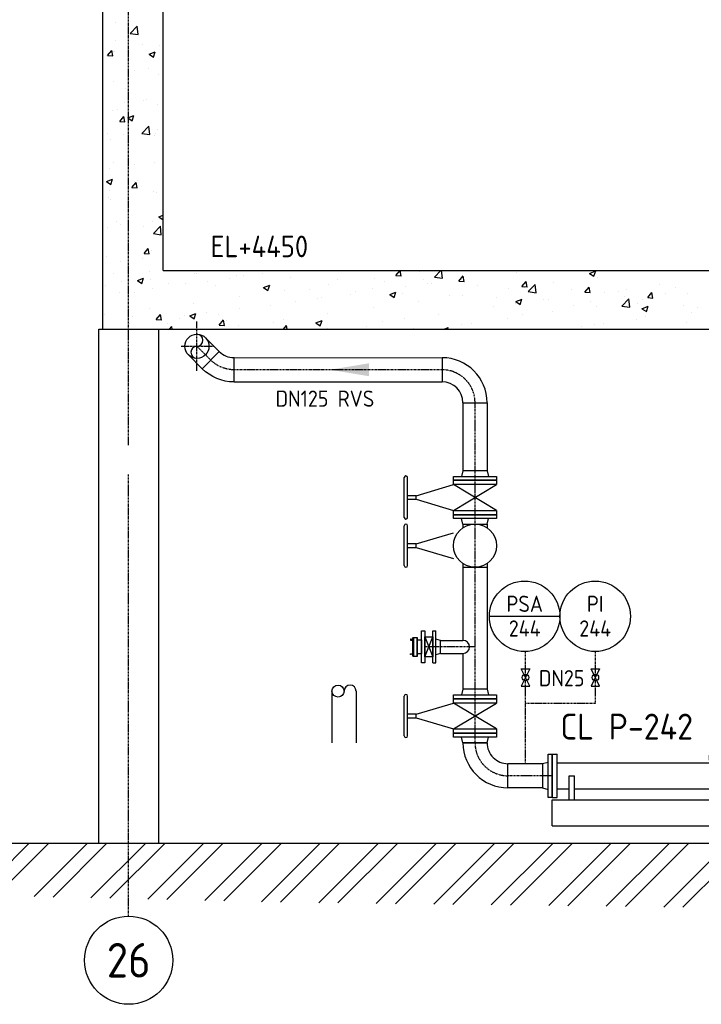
# Model space of a CAD drawing. Header units: metres. Extents: x -82085 to 58758, y -66901 to 95305.
# Tile 82 of 135: x 33661 to 37606, y -4331 to 1368. Entities that reach past the tile are written whole.
import ezdxf
from ezdxf.enums import TextEntityAlignment as Align

# ---------------------------------------------------------------- set-up
doc = ezdxf.new("R2010")
doc.units = ezdxf.units.M
doc.header["$MEASUREMENT"] = 0
doc.linetypes.add('CENTER-LN', pattern=[19, 10, -3, 3, -3])
doc.layers.get('0').update_dxf_attribs({"linetype": 'CONTINUOUS'})
for name, color, linetype in [('3', 3, 'CONTINUOUS'), ('ARCERING', 10, 'CONTINUOUS'), ('CL', 1, 'CENTER-LN'), ('CONST', 7, 'CONTINUOUS'), ('DIM', 10, 'CONTINUOUS'), ('GEBOUW', 7, 'CONTINUOUS'), ('Iv-Lines 025', 3, 'CONTINUOUS'), ('TEXT2', 7, 'CONTINUOUS')]:
    doc.layers.add(name, color=color, linetype=linetype)
doc.styles.add('ROMANS', font='iso.shx')

# ---------------------------------------------------------------- blocks, each defined once
blk = doc.blocks.new('*X3')
at = {"color": 0}
for p, q in [((40764.3, 53561.2, 3239), (41066.3, 53863.2, 3239)), ((40874.1, 53558.7, 3239), (41178.6, 53863.2, 3239)), ((41093.6, 53553.7, 3239), (41403.1, 53863.2, 3239)), ((41203.4, 53551.2, 3239), (41515.3, 53863.2, 3239)), ((41422.9, 53546.2, 3239), (41739.8, 53863.2, 3239)), ((41532.7, 53543.7, 3239), (41852.1, 53863.2, 3239)), ((41752.2, 53538.8, 3239), (42076.6, 53863.2, 3239)), ((41861.9, 53536.3, 3239), (42188.8, 53863.2, 3239)), ((42081.4, 53531.3, 3239), (42413.3, 53863.2, 3239)), ((42191.2, 53528.8, 3239), (42525.6, 53863.2, 3239)), ((42410.7, 53523.8, 3239), (42750.1, 53863.2, 3239)), ((42520.5, 53521.3, 3239), (42862.3, 53863.2, 3239)), ((42741.8, 53518.1, 3239), (43086.9, 53863.2, 3239)), ((42852.6, 53516.7, 3239), (43199.1, 53863.2, 3239)), ((43074.4, 53514, 3239), (43423.6, 53863.2, 3239)), ((43185.3, 53512.6, 3239), (43535.9, 53863.2, 3239)), ((43407, 53509.8, 3239), (43760.4, 53863.2, 3239)), ((43517.9, 53508.5, 3239), (43872.6, 53863.2, 3239)), ((43739.7, 53505.7, 3239), (44097.1, 53863.2, 3239)), ((43850.6, 53504.3, 3239), (44209.4, 53863.2, 3239)), ((44072.3, 53501.6, 3239), (44433.9, 53863.2, 3239)), ((44183.2, 53500.2, 3239), (44546.1, 53863.2, 3239)), ((44405, 53497.5, 3239), (44770.7, 53863.2, 3239)), ((44515.8, 53496.1, 3239), (44882.9, 53863.2, 3239)), ((44737.6, 53493.4, 3239), (45107.4, 53863.2, 3239)), ((44848.5, 53492, 3239), (45219.7, 53863.2, 3239))]:
    blk.add_line(p, q, dxfattribs=at)
blk = doc.blocks.new('*X9')
at = {"color": 0}
for p, q in [((34213.8, 7350.6, 3239), (34213.8, 7350.6, 3239)), ((34300.7, 7288.6, 3239), (34340.3, 7329.9, 3239)), ((34345.9, 7281.6, 3239), (34340.3, 7329.8, 3239)), ((34216.8, 7246.2, 3239), (34216.8, 7246.2, 3239)), ((34300.8, 7288.5, 3239), (34345.9, 7281.5, 3239)), ((34169.4, 7161.1, 3239), (34193.9, 7190.3, 3239)), ((34199.7, 7158.2, 3239), (34193.9, 7190.1, 3239)), ((34204.9, 7185.5, 3239), (34204.9, 7185.5, 3239)), ((34207.6, 7181.5, 3239), (34207.6, 7181.5, 3239)), ((34371.3, 7226.9, 3239), (34371.3, 7226.9, 3239)), ((34410, 7167.8, 3239), (34445.5, 7181.4, 3239)), ((34435.2, 7150.7, 3239), (34445.5, 7181.4, 3239)), ((34468.5, 7217.3, 3239), (34468.5, 7217.3, 3239)), ((34169.3, 7161.1, 3239), (34199.7, 7158.5, 3239)), ((34409.9, 7167.8, 3239), (34435.2, 7150.7, 3239)), ((34326.6, 7074, 3239), (34326.6, 7074, 3239)), ((34404, 7088.1, 3239), (34404, 7088.1, 3239)), ((34201.5, 7012.4, 3239), (34201.5, 7012.4, 3239)), ((34462.3, 7048.2, 3239), (34462.3, 7048.2, 3239)), ((34272.4, 6967.3, 3239), (34272.4, 6967.3, 3239)), ((34379.5, 6899.1, 3239), (34379.5, 6899.1, 3239)), ((34397.5, 6904.5, 3239), (34397.5, 6904.5, 3239)), ((34195.3, 6843.3, 3239), (34195.3, 6843.3, 3239)), ((34224.4, 6845.3, 3239), (34224.4, 6845.3, 3239)), ((34270.3, 6887.7, 3239), (34270.3, 6887.7, 3239)), ((34456.1, 6879.1, 3239), (34456.1, 6879.1, 3239)), ((34239.9, 6779, 3239), (34264.4, 6808.2, 3239)), ((34270.2, 6776.1, 3239), (34264.3, 6808, 3239)), ((34286.3, 6799.4, 3239), (34311.6, 6782.4, 3239)), ((34286.4, 6799.4, 3239), (34321.9, 6813.1, 3239)), ((34311.6, 6782.4, 3239), (34321.9, 6813.1, 3239)), ((34239.8, 6779, 3239), (34270.2, 6776.4, 3239)), ((34368.1, 6709.7, 3239), (34407.7, 6750.9, 3239)), ((34413.3, 6702.7, 3239), (34407.7, 6750.9, 3239)), ((34456.3, 6729.5, 3239), (34456.3, 6729.5, 3239)), ((34171.3, 6709.1, 3239), (34171.3, 6709.1, 3239)), ((34189.1, 6674.2, 3239), (34189.1, 6674.2, 3239)), ((34263.9, 6704.1, 3239), (34263.9, 6704.1, 3239)), ((34368.1, 6709.6, 3239), (34413.3, 6702.6, 3239)), ((34442.5, 6697.6, 3239), (34442.5, 6697.6, 3239)), ((34449.9, 6710, 3239), (34449.9, 6710, 3239)), ((34182.9, 6505.1, 3239), (34182.9, 6505.1, 3239)), ((34203.4, 6542.2, 3239), (34203.4, 6542.2, 3239)), ((34322.6, 6529.1, 3239), (34322.6, 6529.1, 3239)), ((34443.8, 6540.8, 3239), (34443.8, 6540.8, 3239)), ((34162.8, 6431, 3239), (34198.3, 6444.7, 3239)), ((34188, 6414, 3239), (34198.3, 6444.7, 3239)), ((34162.7, 6431, 3239), (34188, 6414, 3239)), ((34310.3, 6396.9, 3239), (34340.7, 6394.2, 3239)), ((34310.4, 6396.9, 3239), (34334.9, 6426.1, 3239)), ((34325.1, 6430.7, 3239), (34325.1, 6430.7, 3239)), ((34340.7, 6394, 3239), (34334.8, 6425.9, 3239)), ((34343.6, 6438.1, 3239), (34343.6, 6438.1, 3239)), ((34176.8, 6336, 3239), (34176.8, 6336, 3239)), ((34179.5, 6381.3, 3239), (34179.5, 6381.3, 3239)), ((34189, 6328.7, 3239), (34189, 6328.7, 3239)), ((34437.6, 6371.7, 3239), (34437.6, 6371.7, 3239)), ((34450.7, 6369.8, 3239), (34450.7, 6369.8, 3239)), ((34466, 6226.5, 3239), (34491.7, 6236.4, 3239)), ((34466, 6226.5, 3239), (34491.2, 6209.4, 3239)), ((34170.6, 6166.9, 3239), (34170.6, 6166.9, 3239)), ((34222.9, 6202.1, 3239), (34222.9, 6202.1, 3239)), ((34242.5, 6179.8, 3239), (34242.5, 6179.8, 3239)), ((34376.2, 6170.6, 3239), (34376.2, 6170.6, 3239)), ((34431.4, 6202.6, 3239), (34431.4, 6202.6, 3239)), ((34435.4, 6130.8, 3239), (34475, 6172, 3239)), ((34480.6, 6123.7, 3239), (34475, 6172, 3239)), ((34491.2, 6209.5, 3239), (34491.7, 6210.8, 3239)), ((34435.5, 6130.7, 3239), (34480.6, 6123.7, 3239)), ((34380.9, 6014.8, 3239), (34405.4, 6044, 3239)), ((34411.2, 6011.9, 3239), (34405.3, 6043.7, 3239)), ((34164.4, 5997.7, 3239), (34164.4, 5997.7, 3239)), ((34369.7, 5987, 3239), (34369.7, 5987, 3239)), ((34380.8, 6014.8, 3239), (34411.2, 6012.1, 3239)), ((34425.2, 6033.5, 3239), (34425.2, 6033.5, 3239)), ((34242.5, 5970.3, 3239), (34242.5, 5970.3, 3239)), ((34143.6, 5920.2, 3239), (34143.6, 5920.2, 3239)), ((34201.9, 5898.9, 3239), (34201.9, 5898.9, 3239)), ((34342.4, 5858.1, 3239), (34378, 5871.8, 3239)), ((34367.6, 5841.1, 3239), (34377.9, 5871.8, 3239)), ((34414.8, 5908.8, 3239), (34414.8, 5908.8, 3239)), ((34675.6, 5896.9, 3239), (34675.6, 5896.9, 3239)), ((34686, 5897.3, 3239), (34686, 5897.3, 3239)), ((34876.5, 5870.9, 3239), (34876.5, 5870.9, 3239)), ((34916.1, 5889.1, 3239), (34916.1, 5889.1, 3239)), ((34957.1, 5885.9, 3239), (34957.1, 5885.9, 3239)), ((35068.9, 5896.3, 3239), (35068.9, 5896.3, 3239)), ((35228.3, 5874.4, 3239), (35228.3, 5874.4, 3239)), ((35496.6, 5917.2, 3239), (35504.3, 5916.5, 3239)), ((35504.3, 5916.3, 3239), (35504.1, 5917.2, 3239)), ((35714.6, 5872.3, 3239), (35714.6, 5872.3, 3239)), ((35838.3, 5887.3, 3239), (35868.6, 5884.6, 3239)), ((35838.4, 5887.3, 3239), (35862.8, 5916.5, 3239)), ((35868.7, 5884.4, 3239), (35862.8, 5916.2, 3239)), ((35975.4, 5908, 3239), (35975.4, 5908, 3239)), ((36061.9, 5878.5, 3239), (36099, 5917.2, 3239)), ((36061.9, 5878.4, 3239), (36107.1, 5871.4, 3239)), ((36107.1, 5871.5, 3239), (36101.8, 5917.2, 3239)), ((36202.7, 5855.4, 3239), (36227.2, 5884.6, 3239)), ((36233, 5852.5, 3239), (36227.1, 5884.3, 3239)), ((36295.2, 5914.7, 3239), (36295.2, 5914.7, 3239)), ((36536.8, 5906.8, 3239), (36536.8, 5906.8, 3239)), ((36959.4, 5899.9, 3239), (36995, 5913.6, 3239)), ((36959.4, 5899.9, 3239), (36984.7, 5882.9, 3239)), ((36984.7, 5882.9, 3239), (36995, 5913.6, 3239)), ((37007.1, 5877.8, 3239), (37007.1, 5877.8, 3239)), ((37270.9, 5915.9, 3239), (37270.9, 5915.9, 3239)), ((34158.2, 5828.6, 3239), (34158.2, 5828.6, 3239)), ((34250.7, 5852, 3239), (34250.7, 5852, 3239)), ((34342.4, 5858.1, 3239), (34367.6, 5841.1, 3239)), ((34419.1, 5864.4, 3239), (34419.1, 5864.4, 3239)), ((34521.9, 5840.6, 3239), (34521.9, 5840.6, 3239)), ((34619.9, 5838.3, 3239), (34619.9, 5838.3, 3239)), ((34749.3, 5854.2, 3239), (34749.3, 5854.2, 3239)), ((34793.1, 5829.1, 3239), (34793.1, 5829.1, 3239)), ((35064.3, 5817.6, 3239), (35064.3, 5817.6, 3239)), ((35072.4, 5817.4, 3239), (35097.7, 5800.4, 3239)), ((35072.5, 5817.4, 3239), (35108, 5831.1, 3239)), ((35097.7, 5800.4, 3239), (35108, 5831.1, 3239)), ((35450.7, 5834.2, 3239), (35450.7, 5834.2, 3239)), ((35499.5, 5863, 3239), (35499.5, 5863, 3239)), ((35702.7, 5813, 3239), (35702.7, 5813, 3239)), ((35770.7, 5851.5, 3239), (35770.7, 5851.5, 3239)), ((35896.4, 5822.5, 3239), (35896.4, 5822.5, 3239)), ((35998.9, 5863.9, 3239), (35998.9, 5863.9, 3239)), ((36023.6, 5839.2, 3239), (36023.6, 5839.2, 3239)), ((36041.9, 5840, 3239), (36041.9, 5840, 3239)), ((36202.6, 5855.4, 3239), (36233, 5852.7, 3239)), ((36216, 5864.5, 3239), (36216, 5864.5, 3239)), ((36313, 5828.6, 3239), (36313, 5828.6, 3239)), ((36567, 5823.5, 3239), (36597.4, 5820.9, 3239)), ((36567.1, 5823.5, 3239), (36591.6, 5852.7, 3239)), ((36584.2, 5817.1, 3239), (36584.2, 5817.1, 3239)), ((36597.4, 5820.6, 3239), (36591.5, 5852.5, 3239)), ((36604.1, 5794.4, 3239), (36643.6, 5835.6, 3239)), ((36649.3, 5787.4, 3239), (36643.6, 5835.6, 3239)), ((36750.5, 5845.3, 3239), (36750.5, 5845.3, 3239)), ((36931.5, 5791.6, 3239), (36956, 5820.8, 3239)), ((36961.8, 5788.7, 3239), (36955.9, 5820.6, 3239)), ((37363.2, 5832.8, 3239), (37363.2, 5832.8, 3239)), ((37459.2, 5815.1, 3239), (37459.2, 5815.1, 3239)), ((34236.1, 5786.6, 3239), (34236.1, 5786.6, 3239)), ((34323.6, 5787.4, 3239), (34323.6, 5787.4, 3239)), ((34428.5, 5812, 3239), (34428.5, 5812, 3239)), ((34933.3, 5765.9, 3239), (34933.3, 5765.9, 3239)), ((35194.1, 5801.7, 3239), (35194.1, 5801.7, 3239)), ((35335.4, 5806.2, 3239), (35335.4, 5806.2, 3239)), ((35406.4, 5762.2, 3239), (35406.4, 5762.2, 3239)), ((35575.6, 5780.2, 3239), (35575.6, 5780.2, 3239)), ((35606.6, 5794.7, 3239), (35606.6, 5794.7, 3239)), ((35802.5, 5776.7, 3239), (35838.1, 5790.4, 3239)), ((35802.5, 5776.7, 3239), (35827.8, 5759.7, 3239)), ((35827.8, 5759.7, 3239), (35838.1, 5790.4, 3239)), ((35877.8, 5783.3, 3239), (35877.8, 5783.3, 3239)), ((36149, 5771.8, 3239), (36149, 5771.8, 3239)), ((36225.8, 5771.5, 3239), (36225.8, 5771.5, 3239)), ((36420.2, 5760.3, 3239), (36420.2, 5760.3, 3239)), ((36489.7, 5809.5, 3239), (36489.7, 5809.5, 3239)), ((36604.1, 5794.3, 3239), (36649.3, 5787.3, 3239)), ((36855.4, 5805.7, 3239), (36855.4, 5805.7, 3239)), ((36931.4, 5791.6, 3239), (36961.7, 5789, 3239)), ((37043.6, 5790.7, 3239), (37043.6, 5790.7, 3239)), ((37126.6, 5794.2, 3239), (37126.6, 5794.2, 3239)), ((37163, 5764.2, 3239), (37163, 5764.2, 3239)), ((37170.8, 5807.5, 3239), (37170.8, 5807.5, 3239)), ((37295.7, 5759.8, 3239), (37326.1, 5757.1, 3239)), ((37295.8, 5759.8, 3239), (37320.3, 5789, 3239)), ((37326.1, 5756.9, 3239), (37320.2, 5788.7, 3239)), ((37397.8, 5782.8, 3239), (37397.8, 5782.8, 3239)), ((37525.6, 5782.6, 3239), (37525.6, 5782.6, 3239)), ((34669.5, 5727.8, 3239), (34669.5, 5727.8, 3239)), ((35110.1, 5711.3, 3239), (35110.1, 5711.3, 3239)), ((35256, 5738.2, 3239), (35256, 5738.2, 3239)), ((35383.2, 5754.9, 3239), (35383.2, 5754.9, 3239)), ((35708.4, 5703.2, 3239), (35708.4, 5703.2, 3239)), ((35969.2, 5738.9, 3239), (35969.2, 5738.9, 3239)), ((36403.2, 5706.4, 3239), (36403.2, 5706.4, 3239)), ((36530.4, 5723.2, 3239), (36530.4, 5723.2, 3239)), ((36532.5, 5736.1, 3239), (36557.8, 5719, 3239)), ((36532.6, 5736.1, 3239), (36568.2, 5749.7, 3239)), ((36557.8, 5719, 3239), (36568.1, 5749.7, 3239)), ((36691.3, 5748.9, 3239), (36691.3, 5748.9, 3239)), ((36722.8, 5748.5, 3239), (36722.8, 5748.5, 3239)), ((36866.7, 5713.3, 3239), (36866.7, 5713.3, 3239)), ((36962.5, 5737.4, 3239), (36962.5, 5737.4, 3239)), ((37000.9, 5708.7, 3239), (37000.9, 5708.7, 3239)), ((37146.2, 5710.3, 3239), (37185.8, 5751.6, 3239)), ((37146.3, 5710.2, 3239), (37191.4, 5703.2, 3239)), ((37191.4, 5703.3, 3239), (37185.8, 5751.5, 3239)), ((37233.7, 5726, 3239), (37233.7, 5726, 3239)), ((37262.6, 5695.4, 3239), (37298.2, 5709, 3239)), ((37264.8, 5746.8, 3239), (37264.8, 5746.8, 3239)), ((37287.9, 5678.3, 3239), (37298.2, 5709, 3239)), ((37504.9, 5714.5, 3239), (37504.9, 5714.5, 3239)), ((37581, 5703.5, 3239), (37581, 5703.5, 3239)), ((34152.1, 5659.5, 3239), (34152.1, 5659.5, 3239)), ((34313.7, 5650.6, 3239), (34313.7, 5650.6, 3239)), ((34412.9, 5695.3, 3239), (34412.9, 5695.3, 3239)), ((34451.4, 5632.7, 3239), (34475.9, 5661.9, 3239)), ((34481.7, 5629.8, 3239), (34475.8, 5661.6, 3239)), ((34615.7, 5653.8, 3239), (34615.7, 5653.8, 3239)), ((34645.6, 5653.6, 3239), (34681.2, 5667.2, 3239)), ((34645.6, 5653.6, 3239), (34670.9, 5636.5, 3239)), ((34670.9, 5636.6, 3239), (34681.2, 5667.3, 3239)), ((34742.8, 5670.6, 3239), (34742.8, 5670.6, 3239)), ((34813.9, 5660.5, 3239), (34813.9, 5660.5, 3239)), ((34935.2, 5695.9, 3239), (34935.2, 5695.9, 3239)), ((35444.6, 5665.1, 3239), (35444.6, 5665.1, 3239)), ((36082.4, 5664.2, 3239), (36082.4, 5664.2, 3239)), ((36570.5, 5662.5, 3239), (36570.5, 5662.5, 3239)), ((36744.3, 5676.2, 3239), (36744.3, 5676.2, 3239)), ((37262.6, 5695.4, 3239), (37287.9, 5678.3, 3239)), ((37284.7, 5652.7, 3239), (37284.7, 5652.7, 3239)), ((37550.4, 5674.7, 3239), (37550.4, 5674.7, 3239)), ((34294.8, 5611.6, 3239), (34294.8, 5611.6, 3239)), ((34451.3, 5632.7, 3239), (34481.6, 5630, 3239)), ((34517.6, 5609.6, 3239), (34517.6, 5609.6, 3239)), ((34527.1, 5577.2, 3239), (34542.4, 5593.1, 3239)), ((34544.2, 5577.2, 3239), (34542.4, 5593, 3239)), ((34584.9, 5639.1, 3239), (34584.9, 5639.1, 3239)), ((34815.6, 5600.8, 3239), (34846, 5598.1, 3239)), ((34815.7, 5600.8, 3239), (34840.2, 5630, 3239)), ((34846, 5597.9, 3239), (34840.2, 5629.8, 3239)), ((34856.1, 5627.7, 3239), (34856.1, 5627.7, 3239)), ((34927.1, 5596.8, 3239), (34927.1, 5596.8, 3239)), ((35127.3, 5616.2, 3239), (35127.3, 5616.2, 3239)), ((35187, 5577.2, 3239), (35204.6, 5598.1, 3239)), ((35188, 5632.6, 3239), (35188, 5632.6, 3239)), ((35208.3, 5577.2, 3239), (35204.5, 5597.9, 3239)), ((35375.7, 5612.9, 3239), (35411.3, 5626.6, 3239)), ((35375.7, 5612.9, 3239), (35400.9, 5595.9, 3239)), ((35398.4, 5604.7, 3239), (35398.4, 5604.7, 3239)), ((35400.9, 5595.9, 3239), (35411.2, 5626.6, 3239)), ((35669.6, 5593.3, 3239), (35669.6, 5593.3, 3239)), ((35762.8, 5622.1, 3239), (35762.8, 5622.1, 3239)), ((35890, 5638.8, 3239), (35890, 5638.8, 3239)), ((36118.6, 5577.2, 3239), (36141.3, 5585.9, 3239)), ((36138.4, 5577.2, 3239), (36141.3, 5585.9, 3239)), ((36219.7, 5602.3, 3239), (36219.7, 5602.3, 3239)), ((36274.2, 5611.6, 3239), (36274.2, 5611.6, 3239)), ((36483.5, 5640.4, 3239), (36483.5, 5640.4, 3239)), ((36910, 5590.4, 3239), (36910, 5590.4, 3239)), ((36988.4, 5601.8, 3239), (36988.4, 5601.8, 3239)), ((37037.1, 5607.1, 3239), (37037.1, 5607.1, 3239)), ((37229.5, 5632.4, 3239), (37229.5, 5632.4, 3239)), ((37519.4, 5613.5, 3239), (37519.4, 5613.5, 3239)), ((35442, 5579.9, 3239), (35442, 5579.9, 3239)), ((35940.8, 5581.8, 3239), (35940.8, 5581.8, 3239)), ((37258.6, 5577.7, 3239), (37258.6, 5577.7, 3239))]:
    blk.add_line(p, q, dxfattribs=at)
blk = doc.blocks.new('Pomp')
at = {"color": 0, "extrusion": (2.44929e-16, 1, 0)}
for p, q in [((1673, 175), (1673, 140)), ((2423, 175), (1673, 175)), ((2423, 175), (2423, -140)), ((0, -125), (0, 125)), ((0, 125), (30, 125)), ((30, -125), (30, 125)), ((909, 120), (1159, 120)), ((909, 120), (909, 90)), ((1159, 120), (1159, 90)), ((1323, -140), (1323, 140)), ((1323, 140), (1673, 140)), ((1673, 122.5), (1673, 140)), ((1673, 122.5), (1673, -122.5)), ((30, 75), (959, 75)), ((909, 90), (1159, 90)), ((959, 90), (959, 75)), ((959, 75), (1034, 0)), ((1034, 0), (1109, 75)), ((1109, 90), (1109, 75)), ((1109, 75), (1323, 75)), ((100, -140), (100, 0)), ((100, 0), (130, 0)), ((130, -140), (130, 0)), ((1100, 0), (1130, 0)), ((1100, -140), (1100, 0)), ((1130, -140), (1130, 0)), ((30, -75), (100, -75)), ((130, -75), (1100, -75)), ((1130, -75), (1323, -75)), ((0, -125), (30, -125)), ((0, -140), (1323, -140)), ((0, -290), (0, -140)), ((1673, -140), (1673, -122.5)), ((1673, -140), (2425, -140)), ((2425, -290), (2425, -140)), ((0, -290), (2425, -290))]:
    blk.add_line(p, q, dxfattribs=at)
blk = doc.blocks.new('FL125')
for p, q in [((0, -125), (0, 125)), ((0, 125), (22, 125)), ((22, 125), (22, -125)), ((55, 69.9), (22, 78.7)), ((55, -69.9), (55, 69.9)), ((55, -69.9), (22, -78.7)), ((22, -125), (0, -125))]:
    blk.add_line(p, q)
blk = doc.blocks.new('*U378')
blk.add_blockref('FL125', (0, 0))
blk = doc.blocks.new('SAH125')
for p, q in [((-15, 410), (215, 410)), ((-15, 390), (215, 390)), ((90, 390), (90, 340)), ((110, 340), (110, 390)), ((90, 340), (25.5, 125)), ((90, 340), (110, 340)), ((110, 340), (174.5, 125)), ((0, 125), (25.5, 125)), ((0, -125), (0, 125)), ((25.5, -125), (174.5, 125)), ((25.5, 125), (174.5, -125)), ((25.5, 125), (25.5, -125)), ((174.5, -125), (174.5, 125)), ((174.5, 125), (200, 125)), ((200, 125), (200, -125)), ((25.5, -125), (0, -125)), ((200, -125), (174.5, -125))]:
    blk.add_line(p, q)
for centre, start, end in [((-15, 400), 90, 270), ((215, 400), 270, 90)]:
    blk.add_arc(centre, 10, start, end)
blk = doc.blocks.new('*U392')
blk.add_blockref('SAH125', (0, 0))
blk = doc.blocks.new('*U393')
for p, q in [((-190.5, 260.35), (-190.5, 120.65)), ((-69.85, 0), (69.85, 0))]:
    blk.add_line(p, q)
for radius, start, end in [(260.35, 0, 90), (120.65, 360, 450)]:
    blk.add_arc((-190.5, 0), radius, start, end)
blk = doc.blocks.new('Handwiel dn125')
for p, q in [((-410, -115), (-410, 115)), ((-390, -115), (-390, 115)), ((-340, 10), (-125, 74.5)), ((-340, 10), (-390, 10)), ((-340, -10), (-340, 10)), ((-390, -10), (-340, -10)), ((-340, -10), (-125, -74.5))]:
    blk.add_line(p, q)
for centre, start, end in [((-400, 115), 0, 180), ((-400, -115), 180, 0)]:
    blk.add_arc(centre, 10, start, end)
blk = doc.blocks.new('VK65ZA')
for p, q in [((-23, -57.5), (-23, 57.5)), ((-23, 57.5), (23, 57.5)), ((-23, -57.5), (23, 57.5)), ((-23, 57.5), (23, -57.5)), ((23, 57.5), (23, -57.5)), ((23, -57.5), (-23, -57.5))]:
    blk.add_line(p, q)
blk = doc.blocks.new('FL65')
for p, q in [((0, -92.5), (0, 92.5)), ((0, 92.5), (18, 92.5)), ((18, -92.5), (18, 92.5)), ((45, 38.1), (18, 45.3)), ((45, -38), (45, 38.1)), ((45, -38), (18, -45.3)), ((0, -92.5), (18, -92.5))]:
    blk.add_line(p, q)
blk = doc.blocks.new('*U429')
blk.add_blockref('FL65', (0, 0))
blk = doc.blocks.new('Storz 63.5 FT')
for p, q in [((-51, -33.1), (-51, 33.1)), ((-51, 33.1), (-50, 33.1)), ((-50, 33.1), (-50, -33.1)), ((-48, 55.5), (-48, -55.5)), ((-27, 55.5), (-27, -55.5)), ((-25, -40.1), (-25, 40.1)), ((-1, 40.1), (-1, -40.1)), ((-50, -33.1), (-51, -33.1)), ((-1, -40.1), (-25, -40.1))]:
    blk.add_line(p, q)
for points in [[(-50, 42.4), (-60.4, 42.4), (-60.4, 43.4, 0.414214), (-61.4, 44.4), (-63, 44.4, 0.414214), (-65, 42.4), (-65, 41.5, 0.414214), (-63, 39.5), (-50, 39.5)], [(-25, 40.1), (-1, 40.1, -0.048171), (-0.7, 40, -0.073488), (-0.4, 39.9, -0.129101), (-0.1, 39.5, -0.059397), (0, 39.3, -0.039405), (0, 39.1), (0, -39.1, -0.048171), (-0.1, -39.3, -0.073488), (-0.2, -39.6, -0.129101), (-0.5, -39.9, -0.059397), (-0.8, -40, -0.039405), (-1, -40.1)], [(-50, -42.4), (-60.4, -42.4), (-60.4, -43.4, -0.414214), (-61.4, -44.4), (-63, -44.4, -0.414214), (-65, -42.4), (-65, -41.5, -0.414214), (-63, -39.5), (-50, -39.5)]]:
    blk.add_lwpolyline(points, format="xyb")
blk.add_lwpolyline([(-50, -53.5), (-50, 53.5, -0.048171), (-49.9, 54.1, -0.073488), (-49.6, 54.6, -0.129101), (-49, 55.2, -0.059397), (-48.5, 55.4, -0.039405), (-48, 55.5), (-27, 55.5, -0.048171), (-26.4, 55.4, -0.073488), (-25.9, 55.1, -0.129101), (-25.3, 54.5, -0.059397), (-25.1, 54, -0.039405), (-25, 53.5), (-25, -53.5, -0.048171), (-25.1, -54.1, -0.073488), (-25.4, -54.6, -0.129101), (-26, -55.2, -0.059397), (-26.5, -55.4, -0.039405), (-27, -55.5), (-48, -55.5, -0.048171), (-48.6, -55.4, -0.073488), (-49.1, -55.1, -0.129101), (-49.7, -54.5, -0.059397), (-49.9, -54, -0.039405)], format="xyb", close=True)
blk = doc.blocks.new('*U431')
for p, q in [((-190.5, 260.35), (-190.5, 120.65)), ((-69.85, 0), (69.85, 0))]:
    blk.add_line(p, q)
for radius, start, end in [(260.35, 0, 90), (120.65, 360, 450)]:
    blk.add_arc((-190.5, 0), radius, start, end)
blk = doc.blocks.new('*U433')
at = {"linetype": 'Continuous'}
for p, q in [((5, -2.49), (-5, 2.49)), ((-5, -2.49), (5, 2.49)), ((-5, 2.49), (-5, -2.49)), ((5, 2.49), (5, 2.49)), ((5, 2.49), (5, -2.49))]:
    blk.add_line(p, q, dxfattribs=at)
blk.add_circle((0, 0), 1.9)

msp = doc.modelspace()

# ---------------------------------------------------------------- linework, layer by layer
at = {"layer": '3'}
for p, q in [((34736.17779, -472.83569), (34816.19413, -552.85204)), ((34637.18284, -571.83064), (34717.19919, -651.84699)), ((34901.63566, -588.11836), (36105.7588, -588.39309)), ((34901.63566, -728.09278), (36105.7588, -728.09278)), ((36226.4088, -848.74308), (36226.4088, -1242.33317)), ((36366.1088, -848.74308), (36366.1088, -1242.33317)), ((36226.4088, -1552.33317), (36226.4088, -1572.67036)), ((36366.1088, -1552.33317), (36366.1088, -1572.67036)), ((36226.4088, -1779.99597), (36226.4088, -2224.28317)), ((36226.4088, -1800.33317), (36366.1088, -1800.33317)), ((36366.1088, -1779.99597), (36366.1088, -2507.33317)), ((36096.2588, -2224.28317), (36226.4088, -2224.28317)), ((36096.2588, -2300.38317), (36226.4088, -2300.38317)), ((36226.4088, -2300.38317), (36226.4088, -2507.33317)), ((36686.7588, -2937.98317), (36486.7588, -2937.98317)), ((36686.7588, -3077.68317), (36486.7588, -3077.68317))]:
    msp.add_line(p, q, dxfattribs=at)
at = {"layer": '3', "extrusion": (2.44929e-16, 1, 0)}
for p, q in [((34816.28232, -552.76385), (34717.111, -651.93518)), ((34901.63566, -728.3678), (34901.63566, -588.11836)), ((35468.41555, -2517.83317), (35468.41555, -2817.83317)), ((35608.11555, -2517.83317), (35608.11555, -2817.83317))]:
    msp.add_line(p, q, dxfattribs=at)
at = {"layer": '3'}
msp.add_lwpolyline([(35987.2588, -2169.83317), (36005.2588, -2169.83317), (36005.2588, -2354.83317), (35987.2588, -2354.83317)], close=True, dxfattribs=at)
for centre, radius in [((34686.72587, -522.33314), 69.85), ((36296.2588, -1676.33317), 125), ((35503.34055, -2517.83317), 34.925)]:
    msp.add_circle(centre, radius, dxfattribs=at)
for centre, radius, start, end in [((34686.68031, -487.40816), 34.92501, 270, 90), ((34686.68031, -557.25817), 34.92501, 90, 270), ((34901.63566, -467.41051), 120.70785, 225, 270), ((36226.4088, -2262.33317), 38.05, 270, 90), ((35573.19055, -2517.83317), 34.925, 0, 180)]:
    msp.add_arc(centre, radius, start, end, dxfattribs=at)
at = {"layer": '3', "extrusion": (1.22465e-16, -2.99952e-32, -1)}
msp.add_arc((-34901.63566, -467.41051), 260.95729, 270, 315, dxfattribs=at)
at = {"layer": 'CL', "extrusion": (2.44929e-16, 1, 0)}
for p, q in [((36296.2588, -2817.33317), (36296.2588, -848.74308)), ((36739.7588, -3007.83317), (36486.7588, -3007.83317))]:
    msp.add_line(p, q, dxfattribs=at)
at = {"layer": 'CL'}
for p, q in [((36296.2588, -2262.33317), (36005.2588, -2262.33317)), ((36586.86238, -2289.10203), (36586.7588, -2937.98317)), ((36991.52648, -2289.12966), (36991.52648, -2589.12966)), ((36991.52648, -2589.12966), (36586.8145, -2589.06506))]:
    msp.add_line(p, q, dxfattribs=at)
msp.add_arc((36486.7588, -2817.33317), 190.5, 180, 270, dxfattribs=at)
at = {"layer": 'GEBOUW'}
for p, q in [((34141.68034, -422.83317), (34141.68034, 4987.96701)), ((34491.68034, -82.83317), (34491.68034, 4492.16683)), ((34491.68034, -82.83317), (41661.68034, -82.83317)), ((34119.18034, -422.83317), (41661.68034, -422.83317)), ((34119.18034, -3397.83317), (34119.18034, -422.83317)), ((34464.18034, -422.83317), (34464.18034, -3397.83317)), ((36379.49374, -2085.11874), (36787.51557, -2085.11874)), ((2117.12319, -3397.83317), (41661.68034, -3397.83317))]:
    msp.add_line(p, q, dxfattribs=at)
for centre in [(36583.50465, -2085.11874), (36991.52648, -2085.11874)]:
    msp.add_circle(centre, 204.01092, dxfattribs=at)
at = {"layer": 'TEXT2', "color": 1, "linetype": 'CENTER-LN'}
for p, q in [((34291.68034, -1093.68317), (34291.68034, 8354.97265)), ((34686.72587, -665.31424), (34686.72587, -379.35204)), ((34594.79627, -522.33317), (34781.71514, -522.33317)), ((34686.68031, -522.33317), (34766.69666, -602.34951)), ((36105.7588, -658.24308), (34901.63538, -658.24308)), ((34291.68034, -3820.52742), (34291.68034, -1261.98317))]:
    msp.add_line(p, q, dxfattribs=at)
at = {"layer": 'TEXT2'}
msp.add_circle((34291.68034, -4075.62854), 255.10112, dxfattribs=at)
at = {"layer": 'TEXT2', "color": 1, "linetype": 'CENTER-LN', "extrusion": (1.22465e-16, -2.99952e-32, -1)}
msp.add_arc((-34901.63566, -467.41051), 190.83257, 270, 315, dxfattribs=at)
at = {"layer": 'TEXT2', "color": 1, "linetype": 'CENTER-LN'}
msp.add_arc((36105.7588, -848.74308), 190.5, 0, 90, dxfattribs=at)
msp.add_solid([(35682.74472, -695.74308), (35682.74472, -620.74308), (35457.74472, -658.24308)], dxfattribs=at)

# ---------------------------------------------------------------- block references
at = {"layer": '3'}
for name, p in [('*U393', (36296.2588, -848.74308)), ('Handwiel dn125', (36296.2588, -1676.33317)), ('VK65ZA', (36028.2588, -2262.33317)), ('*U429', (36051.2588, -2262.33317))]:
    msp.add_blockref(name, p, dxfattribs=at)
for name, p, rotation in [('*U378', (36296.2588, -1297.33317), 89.99999999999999), ('*U392', (36296.2588, -1497.33317), 90), ('*U378', (36296.2588, -1497.33317), 270), ('*U378', (36296.2588, -2562.33317), 89.99999999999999), ('*U392', (36296.2588, -2762.33317), 90), ('*U378', (36296.2588, -2762.33317), 270), ('*U431', (36296.2588, -2817.33317), 180), ('*U378', (36741.7588, -3007.83317), 180)]:
    msp.add_blockref(name, p, dxfattribs=dict(at, rotation=rotation))
at = {"layer": '3', "xscale": 10, "yscale": 10, "zscale": 10, "rotation": 90}
for p in [(36588.00984, -2439.07991), (36992.67395, -2439.10754)]:
    msp.add_blockref('*U433', p, dxfattribs=at)
at = {"layer": 'ARCERING'}
for name, p in [('*X9', (0, -6000)), ('*X3', (-7349.54789, -57260.99623))]:
    msp.add_blockref(name, p, dxfattribs=at)
at = {"layer": 'CONST', "color": 6}
msp.add_blockref('Pomp', (36741.7588, -3007.83317), dxfattribs=at)
at = {"layer": 'Iv-Lines 025'}
msp.add_blockref('Storz 63.5 FT', (35987.2588, -2262.33317), dxfattribs=at)

# ---------------------------------------------------------------- texts
at = {"layer": 'DIM', "style": 'ROMANS'}
msp.add_text('EL+4450', height=125, dxfattribs=at).set_placement((34765.37043, 55.58074), align=Align.MIDDLE_LEFT)
at = {"layer": 'GEBOUW', "style": 'ROMANS'}
for s, height, p in [('DN125 RVS', 93.75, (35427.54665, -825.09508)), ('PSA', 93.75, (36583.71144, -2012.89924)), ('PI', 93.75, (36991.73327, -2012.89924)), ('244', 93.75, (36583.71144, -2155.30482)), ('244', 93.75, (36991.73327, -2155.30482)), ('DN25', 93.75, (36797.68929, -2443.25193)), ('CL P-242', 150, (37174.26787, -2723.30692))]:
    msp.add_text(s, height=height, dxfattribs=at).set_placement(p, align=Align.MIDDLE)
at = {"layer": 'TEXT2', "style": 'ROMANS'}
msp.add_text('26', height=200, dxfattribs=at).set_placement((34291.68034, -4075.62854), align=Align.MIDDLE)

doc.saveas('drawing.dxf')
